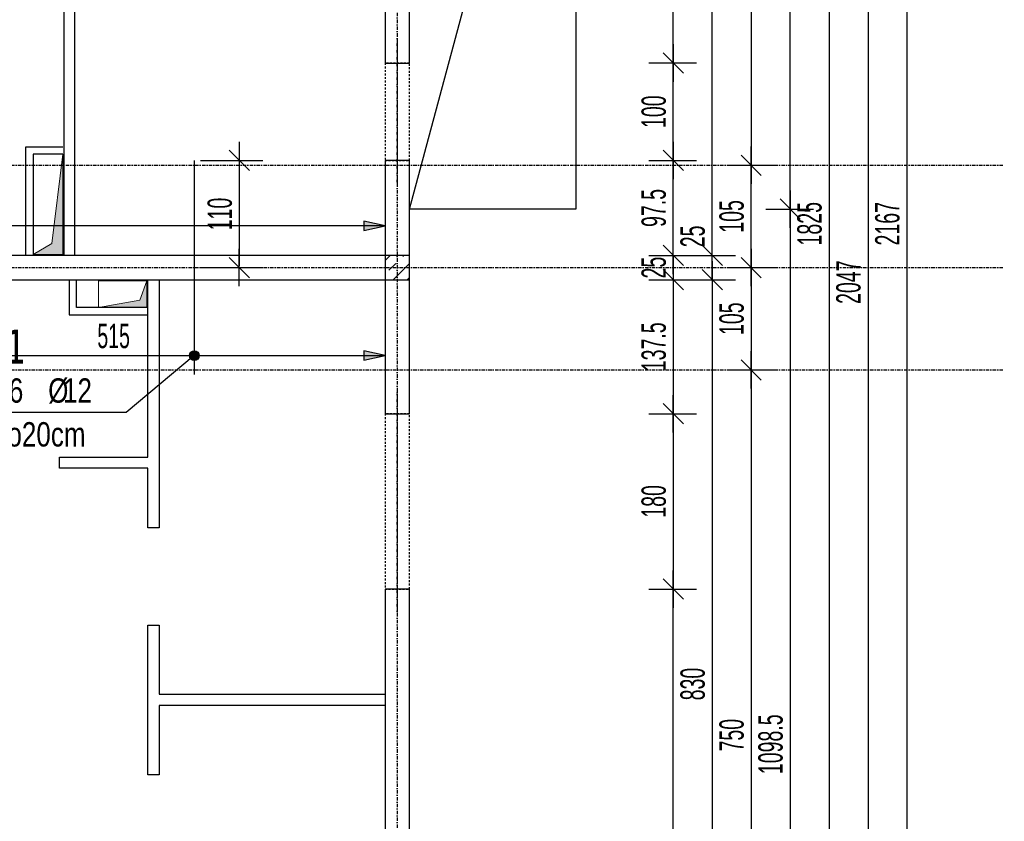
# Model space of a CAD drawing. Header units: millimetres. Extents: x -22500 to -4121, y -19317 to -14831.
# Tile 50 of 70: x -15119 to -14108, y -17367 to -16544. Entities that reach past the tile are written whole.
import ezdxf
from ezdxf.enums import TextEntityAlignment as Align

# ---------------------------------------------------------------- set-up
doc = ezdxf.new("R2010")
doc.units = ezdxf.units.MM
doc.header["$LTSCALE"] = 10
doc.linetypes.add('MO', pattern=[0.7, 0.35, -0.17, 0.01, -0.17])
doc.linetypes.add('MP', pattern=[0.36, 0.2, -0.16])
for name, color, linetype in [('BA_szr', 1, 'Continuous'), ('BA_wym', 1, 'Continuous'), ('BD_lpm', 1, 'MP'), ('BD_osm', 1, 'MO'), ('BD_wic', 1, 'Continuous'), ('BD_wig', 3, 'Continuous'), ('BZ_odn', 1, 'Continuous'), ('BZ_opi1', 7, 'Continuous'), ('BZ_opi2', 4, 'Continuous'), ('BZ_P_wid', 3, 'Continuous'), ('BZ_wym', 1, 'Continuous')]:
    doc.layers.add(name, color=color, linetype=linetype)
doc.layers.add('BZ_pom', color=6, linetype='Continuous', plot=False)
doc.layers.add('Nowe_A-Przebicia_Nr_pióra__1', color=7, linetype='Continuous', lineweight=13)
doc.layers.add('Nowe_A-Przebicia_Nr_pióra__102', color=7, linetype='Continuous', lineweight=5, true_color=0xcccccc)
doc.styles.add('BIKTBG', font='tahoma.ttf', dxfattribs={"width": 0.85})
doc.styles.add('BIKTS', font='bikromsw.shx', dxfattribs={"width": 0.8})
doc.styles.add('BIKWYM', font='bikromsw.shx', dxfattribs={"width": 0.6})
doc.dimstyles.new('BA_KR_100_cm', dxfattribs={"dimtxt": 25, "dimasz": 1.666667, "dimexe": 24, "dimexo": 0, "dimgap": 0, "dimtad": 0, "dimdec": 1, "dimrnd": 0.5, "dimzin": 9, "dimdsep": 46, "dimtxsty": 'BIKWYM', "dimblk": 'WYM-KR', "dimcen": 0, "dimdle": 20, "dimclrd": 256, "dimclre": 256, "dimclrt": 2, "dimadec": 0, "dimazin": 0, "dimtfac": 0.033333, "dimtdec": 1, "dimtmove": 0, "dimatfit": 3, "dimldrblk": 'WYM-KR', "dimfxl": 25, "dimfxlon": 1, "dimtvp": 0.8, "dimtolj": 1, "dimarcsym": 0})
doc.dimstyles.new('BZ_KP_100_cm', dxfattribs={"dimtxt": 25, "dimasz": 1.666667, "dimexe": 24, "dimexo": 0, "dimgap": 0, "dimtad": 0, "dimdec": 1, "dimrnd": 0.5, "dimzin": 9, "dimdsep": 46, "dimtxsty": 'BIKWYM', "dimblk": 'WYM-KR', "dimblk1": 'WYM-KP', "dimblk2": 'WYM-KP', "dimsah": 1, "dimcen": 0, "dimdle": 20, "dimclrd": 256, "dimclre": 256, "dimclrt": 7, "dimadec": 0, "dimazin": 0, "dimtfac": 0.033333, "dimtdec": 1, "dimtmove": 0, "dimatfit": 3, "dimldrblk": 'WYM-KP', "dimfxl": 1, "dimtvp": 0.8, "dimtolj": 1, "dimarcsym": 0})
doc.dimstyles.new('BZ_KR_100_cm', dxfattribs={"dimtxt": 25, "dimasz": 1.666667, "dimexe": 24, "dimexo": 0, "dimgap": 0, "dimtad": 0, "dimdec": 1, "dimrnd": 0.5, "dimzin": 9, "dimdsep": 46, "dimtxsty": 'BIKWYM', "dimblk": 'WYM-KR', "dimcen": 0, "dimdle": 20, "dimclrd": 256, "dimclre": 256, "dimclrt": 7, "dimadec": 0, "dimazin": 0, "dimtfac": 0.033333, "dimtdec": 1, "dimtmove": 0, "dimatfit": 3, "dimldrblk": 'WYM-KR', "dimfxl": 1, "dimtvp": 0.8, "dimtolj": 1, "dimarcsym": 0})
doc.dimstyles.new('BZ_ST_100_cm', dxfattribs={"dimtxt": 25, "dimasz": 1.666667, "dimexe": 24, "dimexo": 0, "dimgap": 0, "dimtad": 0, "dimdec": 1, "dimrnd": 0.5, "dimdsep": 46, "dimtxsty": 'BIKWYM', "dimblk": 'WYM-ST', "dimcen": 0, "dimdle": 20, "dimclrd": 256, "dimclre": 256, "dimclrt": 7, "dimadec": 0, "dimazin": 0, "dimtfac": 0.033333, "dimtdec": 1, "dimtix": 1, "dimtmove": 2, "dimatfit": 3, "dimldrblk": 'WYM-ST', "dimfxl": 25, "dimfxlon": 1, "dimtvp": 0.8, "dimtolj": 1, "dimtzin": 0, "dimarcsym": 0})

# ---------------------------------------------------------------- blocks, each defined once
blk = doc.blocks.new('WYM-KR')
at = {"color": 7, "linetype": 'ByBlock'}
blk.add_line((6.24, 6.24), (-6.24, -6.24), dxfattribs=at)
at = {"linetype": 'ByBlock'}
blk.add_line((11.52, 0), (-11.52, 0), dxfattribs=at)
blk = doc.blocks.new('*D292')
at = {"layer": 'BA_wym', "lineweight": -2}
for p, q in [((-14473.1, -16333.8), (-14424.1, -16333.8)), ((-14448.1, -16587.1), (-14448.1, -16335.5)), ((-14473.1, -16588.8), (-14424.1, -16588.8))]:
    blk.add_line(p, q, dxfattribs=at)
at = {"layer": 'Defpoints', "color": 0}
for p in [(-14719.1, -16333.8), (-14448.1, -16333.8), (-14719.1, -16588.8)]:
    blk.add_point(p, dxfattribs=at)
at = {"layer": 'BA_wym', "lineweight": -2, "xscale": 1.666666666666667, "yscale": 1.666666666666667, "zscale": 1.666666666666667}
for p, rotation in [((-14448.1, -16333.8), 90), ((-14448.1, -16588.8), 270)]:
    blk.add_blockref('WYM-KR', p, dxfattribs=dict(at, rotation=rotation))
at = {"layer": 'BA_wym', "color": 2, "insert": (-14468.1, -16461.3), "char_height": 25, "attachment_point": 5, "rotation": 90, "style": 'BIKWYM'}
blk.add_mtext('\\A1;255', dxfattribs=at)
blk = doc.blocks.new('*D293')
at = {"layer": 'BA_wym', "lineweight": -2}
for p, q in [((-14473.1, -16588.8), (-14424.1, -16588.8)), ((-14448.1, -16687.1), (-14448.1, -16590.5)), ((-14473.1, -16688.8), (-14424.1, -16688.8))]:
    blk.add_line(p, q, dxfattribs=at)
at = {"layer": 'Defpoints', "color": 0}
for p in [(-14719.1, -16588.8), (-14448.1, -16588.8), (-14719.1, -16688.8)]:
    blk.add_point(p, dxfattribs=at)
at = {"layer": 'BA_wym', "lineweight": -2, "xscale": 1.666666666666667, "yscale": 1.666666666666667, "zscale": 1.666666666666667}
for p, rotation in [((-14448.1, -16588.8), 90), ((-14448.1, -16688.8), 270)]:
    blk.add_blockref('WYM-KR', p, dxfattribs=dict(at, rotation=rotation))
at = {"layer": 'BA_wym', "color": 2, "insert": (-14468.1, -16638.8), "char_height": 25, "attachment_point": 5, "rotation": 90, "style": 'BIKWYM'}
blk.add_mtext('\\A1;100', dxfattribs=at)
blk = doc.blocks.new('*D294')
at = {"layer": 'BA_wym', "lineweight": -2}
for p, q in [((-14473.1, -16688.8), (-14424.1, -16688.8)), ((-14448.1, -16784.6), (-14448.1, -16690.5)), ((-14473.1, -16786.3), (-14424.1, -16786.3))]:
    blk.add_line(p, q, dxfattribs=at)
at = {"layer": 'Defpoints', "color": 0}
for p in [(-14719.1, -16688.8), (-14448.1, -16688.8), (-14719.1, -16786.3)]:
    blk.add_point(p, dxfattribs=at)
at = {"layer": 'BA_wym', "lineweight": -2, "xscale": 1.666666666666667, "yscale": 1.666666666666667, "zscale": 1.666666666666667}
for p, rotation in [((-14448.1, -16688.8), 90), ((-14448.1, -16786.3), 270)]:
    blk.add_blockref('WYM-KR', p, dxfattribs=dict(at, rotation=rotation))
at = {"layer": 'BA_wym', "color": 2, "insert": (-14468.1, -16737.6), "char_height": 25, "attachment_point": 5, "rotation": 90, "style": 'BIKWYM'}
blk.add_mtext('\\A1;97.5', dxfattribs=at)
blk = doc.blocks.new('*D295')
at = {"layer": 'BA_wym', "lineweight": -2}
for p, q in [((-14473.1, -16786.3), (-14424.1, -16786.3)), ((-14448.1, -16784.6), (-14448.1, -16783)), ((-14448.1, -16786.3), (-14448.1, -16811.3)), ((-14473.1, -16811.3), (-14424.1, -16811.3)), ((-14448.1, -16813), (-14448.1, -16814.6))]:
    blk.add_line(p, q, dxfattribs=at)
at = {"layer": 'Defpoints', "color": 0}
for p in [(-14719.1, -16786.3), (-14719.1, -16811.3), (-14448.1, -16811.3)]:
    blk.add_point(p, dxfattribs=at)
at = {"layer": 'BA_wym', "lineweight": -2, "xscale": 1.666666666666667, "yscale": 1.666666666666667, "zscale": 1.666666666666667}
for p, rotation in [((-14448.1, -16786.3), 270), ((-14448.1, -16811.3), 90)]:
    blk.add_blockref('WYM-KR', p, dxfattribs=dict(at, rotation=rotation))
at = {"layer": 'BA_wym', "color": 2, "insert": (-14468.1, -16798.8), "char_height": 25, "attachment_point": 5, "rotation": 90, "style": 'BIKWYM'}
blk.add_mtext('\\A1;25', dxfattribs=at)
blk = doc.blocks.new('*D296')
at = {"layer": 'BA_wym', "lineweight": -2}
for p, q in [((-14473.1, -16811.3), (-14424.1, -16811.3)), ((-14448.1, -16813), (-14448.1, -16947.1)), ((-14473.1, -16948.8), (-14424.1, -16948.8))]:
    blk.add_line(p, q, dxfattribs=at)
at = {"layer": 'Defpoints', "color": 0}
for p in [(-14719.1, -16811.3), (-14719.1, -16948.8), (-14448.1, -16948.8)]:
    blk.add_point(p, dxfattribs=at)
at = {"layer": 'BA_wym', "lineweight": -2, "xscale": 1.666666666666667, "yscale": 1.666666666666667, "zscale": 1.666666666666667}
for p, rotation in [((-14448.1, -16811.3), 90), ((-14448.1, -16948.8), 270)]:
    blk.add_blockref('WYM-KR', p, dxfattribs=dict(at, rotation=rotation))
at = {"layer": 'BA_wym', "color": 2, "insert": (-14468.1, -16880.1), "char_height": 25, "attachment_point": 5, "rotation": 90, "style": 'BIKWYM'}
blk.add_mtext('\\A1;137.5', dxfattribs=at)
blk = doc.blocks.new('*D297')
at = {"layer": 'BA_wym', "lineweight": -2}
for p, q in [((-14473.1, -16948.8), (-14424.1, -16948.8)), ((-14448.1, -16950.5), (-14448.1, -17127.1)), ((-14473.1, -17128.8), (-14424.1, -17128.8))]:
    blk.add_line(p, q, dxfattribs=at)
at = {"layer": 'Defpoints', "color": 0}
for p in [(-14719.1, -16948.8), (-14719.1, -17128.8), (-14448.1, -17128.8)]:
    blk.add_point(p, dxfattribs=at)
at = {"layer": 'BA_wym', "lineweight": -2, "xscale": 1.666666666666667, "yscale": 1.666666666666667, "zscale": 1.666666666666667}
for p, rotation in [((-14448.1, -16948.8), 90), ((-14448.1, -17128.8), 270)]:
    blk.add_blockref('WYM-KR', p, dxfattribs=dict(at, rotation=rotation))
at = {"layer": 'BA_wym', "color": 2, "insert": (-14468.1, -17038.8), "char_height": 25, "attachment_point": 5, "rotation": 90, "style": 'BIKWYM'}
blk.add_mtext('\\A1;180', dxfattribs=at)
blk = doc.blocks.new('*D298')
at = {"layer": 'BA_wym', "lineweight": -2}
for p, q in [((-14473.1, -17128.8), (-14424.1, -17128.8)), ((-14448.1, -17810.6), (-14448.1, -17130.5)), ((-14473.1, -17812.3), (-14424.1, -17812.3))]:
    blk.add_line(p, q, dxfattribs=at)
at = {"layer": 'Defpoints', "color": 0}
for p in [(-14719.1, -17128.8), (-14448.1, -17128.8), (-14719.1, -17812.3)]:
    blk.add_point(p, dxfattribs=at)
at = {"layer": 'BA_wym', "lineweight": -2, "xscale": 1.666666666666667, "yscale": 1.666666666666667, "zscale": 1.666666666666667}
for p, rotation in [((-14448.1, -17128.8), 90), ((-14448.1, -17812.3), 270)]:
    blk.add_blockref('WYM-KR', p, dxfattribs=dict(at, rotation=rotation))
at = {"layer": 'BA_wym', "color": 2, "insert": (-14468.1, -17470.6), "char_height": 25, "attachment_point": 5, "rotation": 90, "style": 'BIKWYM'}
blk.add_mtext('\\A1;683.5', dxfattribs=at)
blk = doc.blocks.new('*D301')
at = {"layer": 'BA_wym', "lineweight": -2}
for p, q in [((-14433.1, -15866.3), (-14384.1, -15866.3)), ((-14408.1, -16784.6), (-14408.1, -15868)), ((-14433.1, -16786.3), (-14384.1, -16786.3))]:
    blk.add_line(p, q, dxfattribs=at)
at = {"layer": 'Defpoints', "color": 0}
for p in [(-14719.1, -15866.3), (-14408.1, -15866.3), (-14719.1, -16786.3)]:
    blk.add_point(p, dxfattribs=at)
at = {"layer": 'BA_wym', "lineweight": -2, "xscale": 1.666666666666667, "yscale": 1.666666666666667, "zscale": 1.666666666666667}
for p, rotation in [((-14408.1, -15866.3), 90), ((-14408.1, -16786.3), 270)]:
    blk.add_blockref('WYM-KR', p, dxfattribs=dict(at, rotation=rotation))
at = {"layer": 'BA_wym', "color": 2, "insert": (-14428.1, -16326.3), "char_height": 25, "attachment_point": 5, "rotation": 90, "style": 'BIKWYM'}
blk.add_mtext('\\A1;920', dxfattribs=at)
blk = doc.blocks.new('*D302')
at = {"layer": 'BA_wym', "lineweight": -2}
for p, q in [((-14408.1, -16784.6), (-14408.1, -16750.6)), ((-14433.1, -16786.3), (-14384.1, -16786.3)), ((-14408.1, -16811.3), (-14408.1, -16786.3)), ((-14433.1, -16811.3), (-14384.1, -16811.3)), ((-14408.1, -16813), (-14408.1, -16814.6))]:
    blk.add_line(p, q, dxfattribs=at)
at = {"layer": 'Defpoints', "color": 0}
for p in [(-14719.1, -16786.3), (-14408.1, -16786.3), (-14719.1, -16811.3)]:
    blk.add_point(p, dxfattribs=at)
at = {"layer": 'BA_wym', "lineweight": -2, "xscale": 1.666666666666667, "yscale": 1.666666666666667, "zscale": 1.666666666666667}
for p, rotation in [((-14408.1, -16786.3), 270), ((-14408.1, -16811.3), 90)]:
    blk.add_blockref('WYM-KR', p, dxfattribs=dict(at, rotation=rotation))
at = {"layer": 'BA_wym', "color": 2, "insert": (-14428.1, -16766.8), "char_height": 25, "attachment_point": 5, "rotation": 90, "style": 'BIKWYM'}
blk.add_mtext('\\A1;25', dxfattribs=at)
blk = doc.blocks.new('*D303')
at = {"layer": 'BA_wym', "lineweight": -2}
for p, q in [((-14433.1, -16811.3), (-14384.1, -16811.3)), ((-14408.1, -16813), (-14408.1, -17639.6)), ((-14433.1, -17641.3), (-14384.1, -17641.3))]:
    blk.add_line(p, q, dxfattribs=at)
at = {"layer": 'Defpoints', "color": 0}
for p in [(-14719.1, -16811.3), (-14744.1, -17641.3), (-14408.1, -17641.3)]:
    blk.add_point(p, dxfattribs=at)
at = {"layer": 'BA_wym', "lineweight": -2, "xscale": 1.666666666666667, "yscale": 1.666666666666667, "zscale": 1.666666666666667}
for p, rotation in [((-14408.1, -16811.3), 90), ((-14408.1, -17641.3), 270)]:
    blk.add_blockref('WYM-KR', p, dxfattribs=dict(at, rotation=rotation))
at = {"layer": 'BA_wym', "color": 2, "insert": (-14428.1, -17226.3), "char_height": 25, "attachment_point": 5, "rotation": 90, "style": 'BIKWYM'}
blk.add_mtext('\\A1;830', dxfattribs=at)
blk = doc.blocks.new('*D307')
at = {"layer": 'BA_wym', "lineweight": -2}
for p, q in [((-14393.1, -15853.8), (-14344.1, -15853.8)), ((-14368.1, -15855.5), (-14368.1, -16692.1)), ((-14393.1, -16693.8), (-14344.1, -16693.8))]:
    blk.add_line(p, q, dxfattribs=at)
at = {"layer": 'Defpoints', "color": 0}
for p in [(-14719.1, -15853.8), (-14719.1, -16693.8), (-14368.1, -16693.8)]:
    blk.add_point(p, dxfattribs=at)
at = {"layer": 'BA_wym', "lineweight": -2, "xscale": 1.666666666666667, "yscale": 1.666666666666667, "zscale": 1.666666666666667}
for p, rotation in [((-14368.1, -15853.8), 90), ((-14368.1, -16693.8), 270)]:
    blk.add_blockref('WYM-KR', p, dxfattribs=dict(at, rotation=rotation))
at = {"layer": 'BA_wym', "color": 2, "insert": (-14388.1, -16273.8), "char_height": 25, "attachment_point": 5, "rotation": 90, "style": 'BIKWYM'}
blk.add_mtext('\\A1;840', dxfattribs=at)
blk = doc.blocks.new('*D308')
at = {"layer": 'BA_wym', "lineweight": -2}
for p, q in [((-14393.1, -16693.8), (-14344.1, -16693.8)), ((-14368.1, -16797.1), (-14368.1, -16695.5)), ((-14393.1, -16798.8), (-14344.1, -16798.8))]:
    blk.add_line(p, q, dxfattribs=at)
at = {"layer": 'Defpoints', "color": 0}
for p in [(-14719.1, -16693.8), (-14368.1, -16693.8), (-14719.1, -16798.8)]:
    blk.add_point(p, dxfattribs=at)
at = {"layer": 'BA_wym', "lineweight": -2, "xscale": 1.666666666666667, "yscale": 1.666666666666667, "zscale": 1.666666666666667}
for p, rotation in [((-14368.1, -16693.8), 90), ((-14368.1, -16798.8), 270)]:
    blk.add_blockref('WYM-KR', p, dxfattribs=dict(at, rotation=rotation))
at = {"layer": 'BA_wym', "color": 2, "insert": (-14388.1, -16746.3), "char_height": 25, "attachment_point": 5, "rotation": 90, "style": 'BIKWYM'}
blk.add_mtext('\\A1;105', dxfattribs=at)
blk = doc.blocks.new('*D309')
at = {"layer": 'BA_wym', "lineweight": -2}
for p, q in [((-14393.1, -16798.8), (-14344.1, -16798.8)), ((-14368.1, -16800.5), (-14368.1, -16902.1)), ((-14393.1, -16903.8), (-14344.1, -16903.8))]:
    blk.add_line(p, q, dxfattribs=at)
at = {"layer": 'Defpoints', "color": 0}
for p in [(-14719.1, -16798.8), (-14719.1, -16903.8), (-14368.1, -16903.8)]:
    blk.add_point(p, dxfattribs=at)
at = {"layer": 'BA_wym', "lineweight": -2, "xscale": 1.666666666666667, "yscale": 1.666666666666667, "zscale": 1.666666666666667}
for p, rotation in [((-14368.1, -16798.8), 90), ((-14368.1, -16903.8), 270)]:
    blk.add_blockref('WYM-KR', p, dxfattribs=dict(at, rotation=rotation))
at = {"layer": 'BA_wym', "color": 2, "insert": (-14388.1, -16851.3), "char_height": 25, "attachment_point": 5, "rotation": 90, "style": 'BIKWYM'}
blk.add_mtext('\\A1;105', dxfattribs=at)
blk = doc.blocks.new('*D310')
at = {"layer": 'BA_wym', "lineweight": -2}
for p, q in [((-14393.1, -16903.8), (-14344.1, -16903.8)), ((-14368.1, -16905.5), (-14368.1, -17652.1)), ((-14393.1, -17653.8), (-14344.1, -17653.8))]:
    blk.add_line(p, q, dxfattribs=at)
at = {"layer": 'Defpoints', "color": 0}
for p in [(-14719.1, -16903.8), (-14719.1, -17653.8), (-14368.1, -17653.8)]:
    blk.add_point(p, dxfattribs=at)
at = {"layer": 'BA_wym', "lineweight": -2, "xscale": 1.666666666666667, "yscale": 1.666666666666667, "zscale": 1.666666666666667}
for p, rotation in [((-14368.1, -16903.8), 90), ((-14368.1, -17653.8), 270)]:
    blk.add_blockref('WYM-KR', p, dxfattribs=dict(at, rotation=rotation))
at = {"layer": 'BA_wym', "color": 2, "insert": (-14388.1, -17278.8), "char_height": 25, "attachment_point": 5, "rotation": 90, "style": 'BIKWYM'}
blk.add_mtext('\\A1;750', dxfattribs=at)
blk = doc.blocks.new('*D313')
at = {"layer": 'BA_wym', "lineweight": -2}
for p, q in [((-14313.1, -15841.3), (-14264.1, -15841.3)), ((-14288.1, -15843), (-14288.1, -17664.6)), ((-14313.1, -17666.3), (-14264.1, -17666.3))]:
    blk.add_line(p, q, dxfattribs=at)
at = {"layer": 'Defpoints', "color": 0}
for p in [(-14719.1, -15841.3), (-14744.1, -17666.3), (-14288.1, -17666.3)]:
    blk.add_point(p, dxfattribs=at)
at = {"layer": 'BA_wym', "lineweight": -2, "xscale": 1.666666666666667, "yscale": 1.666666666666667, "zscale": 1.666666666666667}
for p, rotation in [((-14288.1, -15841.3), 90), ((-14288.1, -17666.3), 270)]:
    blk.add_blockref('WYM-KR', p, dxfattribs=dict(at, rotation=rotation))
at = {"layer": 'BA_wym', "color": 2, "insert": (-14308.1, -16753.8), "char_height": 25, "attachment_point": 5, "rotation": 90, "style": 'BIKWYM'}
blk.add_mtext('\\A1;1825', dxfattribs=at)
blk = doc.blocks.new('*D315')
at = {"layer": 'BA_wym', "lineweight": -2}
for p, q in [((-14273.1, -15790.3), (-14224.1, -15790.3)), ((-14248.1, -15792), (-14248.1, -17835.6)), ((-14273.1, -17837.3), (-14224.1, -17837.3))]:
    blk.add_line(p, q, dxfattribs=at)
at = {"layer": 'Defpoints', "color": 0}
for p in [(-15409.1, -15790.3), (-14719.1, -17837.3), (-14248.1, -17837.3)]:
    blk.add_point(p, dxfattribs=at)
at = {"layer": 'BA_wym', "lineweight": -2, "xscale": 1.666666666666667, "yscale": 1.666666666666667, "zscale": 1.666666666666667}
for p, rotation in [((-14248.1, -15790.3), 90), ((-14248.1, -17837.3), 270)]:
    blk.add_blockref('WYM-KR', p, dxfattribs=dict(at, rotation=rotation))
at = {"layer": 'BA_wym', "color": 2, "insert": (-14268.1, -16813.8), "char_height": 25, "attachment_point": 5, "rotation": 90, "style": 'BIKWYM'}
blk.add_mtext('\\A1;2047', dxfattribs=at)
blk = doc.blocks.new('*D317')
at = {"layer": 'BA_wym', "lineweight": -2}
for p, q in [((-14353.1, -16103.8), (-14304.1, -16103.8)), ((-14328.1, -16737.1), (-14328.1, -16105.5)), ((-14353.1, -16738.8), (-14304.1, -16738.8))]:
    blk.add_line(p, q, dxfattribs=at)
at = {"layer": 'Defpoints', "color": 0}
for p in [(-14368.1, -16103.8), (-14328.1, -16103.8), (-14368.1, -16738.8)]:
    blk.add_point(p, dxfattribs=at)
at = {"layer": 'BA_wym', "lineweight": -2, "xscale": 1.666666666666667, "yscale": 1.666666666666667, "zscale": 1.666666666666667}
for p, rotation in [((-14328.1, -16103.8), 90), ((-14328.1, -16738.8), 270)]:
    blk.add_blockref('WYM-KR', p, dxfattribs=dict(at, rotation=rotation))
at = {"layer": 'BA_wym', "color": 2, "insert": (-14348.1, -16421.3), "char_height": 25, "attachment_point": 5, "rotation": 90, "style": 'BIKWYM'}
blk.add_mtext('\\A1;635', dxfattribs=at)
blk = doc.blocks.new('*D318')
at = {"layer": 'BA_wym', "lineweight": -2}
for p, q in [((-14353.1, -16738.8), (-14304.1, -16738.8)), ((-14328.1, -16740.5), (-14328.1, -17835.6)), ((-14353.1, -17837.3), (-14304.1, -17837.3))]:
    blk.add_line(p, q, dxfattribs=at)
at = {"layer": 'Defpoints', "color": 0}
for p in [(-14368.1, -16738.8), (-14368.1, -17837.3), (-14328.1, -17837.3)]:
    blk.add_point(p, dxfattribs=at)
at = {"layer": 'BA_wym', "lineweight": -2, "xscale": 1.666666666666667, "yscale": 1.666666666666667, "zscale": 1.666666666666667}
for p, rotation in [((-14328.1, -16738.8), 90), ((-14328.1, -17837.3), 270)]:
    blk.add_blockref('WYM-KR', p, dxfattribs=dict(at, rotation=rotation))
at = {"layer": 'BA_wym', "color": 2, "insert": (-14348.1, -17288.1), "char_height": 25, "attachment_point": 5, "rotation": 90, "style": 'BIKWYM'}
blk.add_mtext('\\A1;1098.5', dxfattribs=at)
blk = doc.blocks.new('*D319')
at = {"layer": 'BA_wym', "lineweight": -2}
for p, q in [((-14719.1, -18162.8), (-14719.1, -18226.8)), ((-14548.1, -18162.8), (-14548.1, -18226.8)), ((-14717.5, -18202.8), (-14549.8, -18202.8))]:
    blk.add_line(p, q, dxfattribs=at)
at = {"layer": 'Defpoints', "color": 0}
for p in [(-14548.1, -16738.8), (-14719.1, -17837.3), (-14548.1, -18202.8)]:
    blk.add_point(p, dxfattribs=at)
at = {"layer": 'BA_wym', "lineweight": -2, "xscale": 1.666666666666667, "yscale": 1.666666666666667, "zscale": 1.666666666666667, "rotation": 180}
blk.add_blockref('WYM-KR', (-14719.1, -18202.8), dxfattribs=at)
at = {"layer": 'BA_wym', "lineweight": -2, "xscale": 1.666666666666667, "yscale": 1.666666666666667, "zscale": 1.666666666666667}
blk.add_blockref('WYM-KR', (-14548.1, -18202.8), dxfattribs=at)
at = {"layer": 'BA_wym', "color": 2, "insert": (-14633.6, -18182.8), "char_height": 25, "attachment_point": 5, "style": 'BIKWYM'}
blk.add_mtext('\\A1;171', dxfattribs=at)
blk = doc.blocks.new('*D321')
at = {"layer": 'BA_wym', "lineweight": -2}
for p, q in [((-17495.1, -18202.8), (-17495.1, -18266.8)), ((-14548.1, -18202.8), (-14548.1, -18266.8)), ((-17493.5, -18242.8), (-14549.8, -18242.8))]:
    blk.add_line(p, q, dxfattribs=at)
at = {"layer": 'Defpoints', "color": 0}
for p in [(-17495.1, -16738.8), (-14548.1, -16738.8), (-14548.1, -18242.8)]:
    blk.add_point(p, dxfattribs=at)
at = {"layer": 'BA_wym', "lineweight": -2, "xscale": 1.666666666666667, "yscale": 1.666666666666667, "zscale": 1.666666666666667, "rotation": 180}
blk.add_blockref('WYM-KR', (-17495.1, -18242.8), dxfattribs=at)
at = {"layer": 'BA_wym', "lineweight": -2, "xscale": 1.666666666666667, "yscale": 1.666666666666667, "zscale": 1.666666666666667}
blk.add_blockref('WYM-KR', (-14548.1, -18242.8), dxfattribs=at)
at = {"layer": 'BA_wym', "color": 2, "insert": (-16021.6, -18222.8), "char_height": 25, "attachment_point": 5, "style": 'BIKWYM'}
blk.add_mtext('\\A1;2947', dxfattribs=at)
blk = doc.blocks.new('*D391')
at = {"layer": 'BA_wym', "lineweight": -2}
for p, q in [((-14233.1, -15670.3), (-14184.1, -15670.3)), ((-14208.1, -15672), (-14208.1, -17835.6)), ((-14233.1, -17837.3), (-14184.1, -17837.3))]:
    blk.add_line(p, q, dxfattribs=at)
at = {"layer": 'Defpoints', "color": 0}
for p in [(-15403.1, -15670.3), (-14719.1, -17837.3), (-14208.1, -17837.3)]:
    blk.add_point(p, dxfattribs=at)
at = {"layer": 'BA_wym', "lineweight": -2, "xscale": 1.666666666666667, "yscale": 1.666666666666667, "zscale": 1.666666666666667}
for p, rotation in [((-14208.1, -15670.3), 90), ((-14208.1, -17837.3), 270)]:
    blk.add_blockref('WYM-KR', p, dxfattribs=dict(at, rotation=rotation))
at = {"layer": 'BA_wym', "color": 2, "insert": (-14228.1, -16753.8), "char_height": 25, "attachment_point": 5, "rotation": 90, "style": 'BIKWYM'}
blk.add_mtext('\\A1;2167', dxfattribs=at)
blk = doc.blocks.new('WYM-ST')
blk.add_hatch(color=256).paths.add_polyline_path([(-13, 2.88), (0, 0), (-13, -2.88)])
blk.add_lwpolyline([(0, 0), (-13, 2.88), (-13, -2.88), (0, 0)])
blk = doc.blocks.new('*D423')
at = {"layer": 'BA_wym', "lineweight": -2}
for p, q in [((-16009.1, -17480.4), (-16009.1, -17529.4)), ((-14744.1, -17480.4), (-14744.1, -17529.4)), ((-14745.8, -17505.4), (-16007.5, -17505.4))]:
    blk.add_line(p, q, dxfattribs=at)
at = {"layer": 'Defpoints', "color": 0}
for p in [(-14744.1, -16588.8), (-16009.1, -16706.3), (-16009.1, -17505.4)]:
    blk.add_point(p, dxfattribs=at)
at = {"layer": 'BA_wym', "lineweight": -2, "xscale": 1.666666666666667, "yscale": 1.666666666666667, "zscale": 1.666666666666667, "rotation": 180}
blk.add_blockref('WYM-ST', (-16009.1, -17505.4), dxfattribs=at)
at = {"layer": 'BA_wym', "lineweight": -2, "xscale": 1.666666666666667, "yscale": 1.666666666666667, "zscale": 1.666666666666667}
blk.add_blockref('WYM-ST', (-14744.1, -17505.4), dxfattribs=at)
at = {"layer": 'BA_wym', "color": 7, "insert": (-15364.3, -17485.4), "char_height": 25, "attachment_point": 5, "style": 'BIKWYM'}
blk.add_mtext('\\A1;1265', dxfattribs=at)
blk = doc.blocks.new('*D441')
at = {"layer": 'BA_wym', "lineweight": -2}
for p, q in [((-16009.1, -16730.8), (-16009.1, -16779.8)), ((-14744.1, -16730.8), (-14744.1, -16779.8)), ((-14745.8, -16755.8), (-16007.5, -16755.8))]:
    blk.add_line(p, q, dxfattribs=at)
at = {"layer": 'Defpoints', "color": 0}
for p in [(-14744.1, -16688.8), (-16009.1, -16706.3), (-16009.1, -16755.8)]:
    blk.add_point(p, dxfattribs=at)
at = {"layer": 'BA_wym', "lineweight": -2, "xscale": 1.666666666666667, "yscale": 1.666666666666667, "zscale": 1.666666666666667, "rotation": 180}
blk.add_blockref('WYM-ST', (-16009.1, -16755.8), dxfattribs=at)
at = {"layer": 'BA_wym', "lineweight": -2, "xscale": 1.666666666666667, "yscale": 1.666666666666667, "zscale": 1.666666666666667}
blk.add_blockref('WYM-ST', (-14744.1, -16755.8), dxfattribs=at)
at = {"layer": 'BA_wym', "color": 7, "insert": (-15364.3, -16735.8), "char_height": 25, "attachment_point": 5, "style": 'BIKWYM'}
blk.add_mtext('\\A1;1265', dxfattribs=at)
blk = doc.blocks.new('*D454')
at = {"layer": 'BA_wym', "lineweight": -2}
for p, q in [((-15259.1, -16864.2), (-15259.1, -16913.2)), ((-14744.1, -16864.2), (-14744.1, -16913.2)), ((-15257.5, -16889.2), (-14745.8, -16889.2))]:
    blk.add_line(p, q, dxfattribs=at)
at = {"layer": 'Defpoints', "color": 0}
for p in [(-15259.1, -16811.3), (-14744.1, -16811.3), (-14744.1, -16889.2)]:
    blk.add_point(p, dxfattribs=at)
at = {"layer": 'BA_wym', "lineweight": -2, "xscale": 1.666666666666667, "yscale": 1.666666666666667, "zscale": 1.666666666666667, "rotation": 180}
blk.add_blockref('WYM-ST', (-15259.1, -16889.2), dxfattribs=at)
at = {"layer": 'BA_wym', "lineweight": -2, "xscale": 1.666666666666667, "yscale": 1.666666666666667, "zscale": 1.666666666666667}
blk.add_blockref('WYM-ST', (-14744.1, -16889.2), dxfattribs=at)
at = {"layer": 'BA_wym', "color": 7, "insert": (-15022.9, -16869.2), "char_height": 25, "attachment_point": 5, "style": 'BIKWYM'}
blk.add_mtext('\\A1;515', dxfattribs=at)
blk = doc.blocks.new('WYM-KP')
blk.add_hatch(color=256).paths.add_polyline_path([(3, 0, 1), (-3, 0, 1)])
blk.add_circle((0, 0), 3)
blk = doc.blocks.new('bik_BlkOpPret', base_point=(1524.5, 7050.3))
at = {"layer": 'BZ_opi1', "style": 'BIKTS', "width": 0.6}
for tag, p in [('SZTUK', (1533.8, 7057.8)), ('PRZEDR_FI', (1554.7, 7057.8)), ('PRZEKROJ', (1563.3, 7057.8)), ('PRZEDR_L', (1533.8, 7024)), ('DLUGOSC', (1568.6, 7024)), ('UWAGA', (1533.8, 6997.8))]:
    blk.add_attdef(tag, p, '', height=18.8, dxfattribs=at)
at = {"layer": 'BZ_opi2', "style": 'BIKTBG', "width": 0.6}
blk.add_attdef('NUMER', text='', height=26.2, dxfattribs=at).set_placement((1620.8, 7050.3), align=Align.MIDDLE_CENTER)
at = {"layer": 'BZ_pom', "width": 0.6}
for tag, p, height, style in [('POZYCJA', (1589.3, 7087.8), 26.2, 'BIKTBG'), ('GATUNEK', (1630.2, 7087.8), 18.8, 'BIKTS'), ('METODA_L', (1639.1, 7050.3), 18.8, 'BIKTS'), ('EURO_KOD', (1663.7, 7050.3), 18.8, 'BIKTS')]:
    blk.add_attdef(tag, p, '', height=height, dxfattribs=dict(at, style=style))
at = {"layer": 'BZ_wym', "width": 0.6}
for tag, p, height, style, flags in [('PRZEDR_NR', (1533.8, 6969.6), 26.2, 'BIKTBG', 1), ('PRZEDR_SZT', (1533.8, 6941.5), 18.8, 'BIKTS', 1), ('TYP_PRETA', (1533.8, 6913.4), 18.8, 'BIKTS', 3), ('EURO_KOD_SEGMENTY', (1567.6, 6885.3), 18.8, 'BIKTS', 3), ('HAK_1', (1533.8, 6857.1), 18.8, 'BIKTS', 3), ('HAK_2', (1533.8, 6829), 18.8, 'BIKTS', 3), ('ID', (1533.8, 6800.9), 18.8, 'BIKTS', 3), ('ID_C', (1533.8, 6772.8), 18.8, 'BIKTS', 3), ('b_atr_0', (1533.8, 6744.6), 18.8, 'BIKTS', 3)]:
    blk.add_attdef(tag, p, '', height=height, dxfattribs=dict(at, style=style, flags=flags))
blk = doc.blocks.new('*D456')
at = {"layer": 'BZ_wym', "lineweight": -2}
for p, q in [((-14933.8, -16688.8), (-14869.8, -16688.8)), ((-14893.8, -16690.5), (-14893.8, -16797.1)), ((-14933.8, -16798.8), (-14869.8, -16798.8))]:
    blk.add_line(p, q, dxfattribs=at)
at = {"layer": 'Defpoints', "color": 0}
for p in [(-14933.8, -16688.8), (-14933.8, -16798.8), (-14893.8, -16798.8)]:
    blk.add_point(p, dxfattribs=at)
at = {"layer": 'BZ_wym', "lineweight": -2, "xscale": 1.666666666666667, "yscale": 1.666666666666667, "zscale": 1.666666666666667}
for p, rotation in [((-14893.8, -16688.8), 90), ((-14893.8, -16798.8), 270)]:
    blk.add_blockref('WYM-KR', p, dxfattribs=dict(at, rotation=rotation))
at = {"layer": 'BZ_wym', "color": 7, "insert": (-14913.8, -16743.8), "char_height": 25, "attachment_point": 5, "rotation": 90, "style": 'BIKWYM'}
blk.add_mtext('\\A1;110', dxfattribs=at)

msp = doc.modelspace()

# ---------------------------------------------------------------- hatches: boundary and pattern name
at = {"layer": 'BA_szr'}
h = msp.add_hatch(dxfattribs=at)
h.set_pattern_fill('BIK_ZELBET', color=256, scale=100, angle=45, pattern_type=2)
h.set_pattern_definition([(45, (-26357.906, -17855.161), (-14.142136, 14.142136), []), (45, (-26364.977, -17848.09), (-14.142136, 14.142136), [10, -10])])
h.paths.add_polyline_path([(-14744.13, -16811.31), (-14719.13, -16811.31), (-14719.13, -16786.31), (-14744.13, -16786.31)])
at = {"layer": 'Nowe_A-Przebicia_Nr_pióra__102', "linetype": 'Continuous', "lineweight": 5, "true_color": 0xcccccc}
for points in [[(-15105.63, -16785.31), (-15075.13, -16785.31), (-15075.13, -16682.35), (-15086.45, -16773.99)], [(-15038.61, -16839.81), (-14988.63, -16839.81), (-14988.63, -16812.31), (-14996.12, -16832.32)]]:
    msp.add_hatch(color=254, dxfattribs=at).paths.add_polyline_path(points)

# ---------------------------------------------------------------- linework, layer by layer
at = {"layer": 'BD_lpm'}
for points in [[(-14744.13, -16688.81), (-14719.13, -16688.81), (-14719.13, -16588.81), (-14744.13, -16588.81)], [(-14744.13, -17128.81), (-14719.13, -17128.81), (-14719.13, -16948.81), (-14744.13, -16948.81)]]:
    msp.add_lwpolyline(points, close=True, dxfattribs=at)
at = {"layer": 'BD_osm', "color": 5}
for p, q in [((-14731.63, -16563.81), (-14731.63, -16713.81)), ((-14731.63, -16923.81), (-14731.63, -17153.81))]:
    msp.add_line(p, q, dxfattribs=at)
at = {"layer": 'BD_osm'}
for points in [[(-14731.63, -15130.31), (-14731.63, -18342.76)], [(-17935.13, -16693.81), (-14108.13, -16693.81)], [(-17935.13, -16798.81), (-14108.13, -16798.81)], [(-17935.13, -16903.81), (-14108.13, -16903.81)]]:
    msp.add_lwpolyline(points, dxfattribs=at)
at = {"layer": 'BD_wic'}
for points in [[(-14719.13, -16103.81), (-14548.13, -16103.81), (-14548.13, -16738.81), (-14719.13, -16738.81)], [(-14719.13, -16738.81), (-14548.13, -16103.81)]]:
    msp.add_lwpolyline(points, dxfattribs=at)
at = {"layer": 'BD_wic', "color": 8}
for points in [[(-15062.63, -16786.31), (-15062.63, -16473.81), (-15001.63, -16473.81), (-15001.63, -16462.31), (-15147.13, -16462.31), (-15147.13, -16473.81), (-15074.13, -16473.81), (-15074.13, -16786.31)], [(-15113.13, -16785.31), (-15113.13, -16674.85), (-15075.13, -16674.85)], [(-15075.13, -16682.35), (-15105.63, -16682.35), (-15105.63, -16785.31)], [(-14976.13, -16811.31), (-14976.13, -17065.82), (-14987.63, -17065.82), (-14987.63, -17004.81), (-15078.63, -17004.81), (-15078.63, -16993.31), (-14987.63, -16993.31), (-14987.63, -16811.31)], [(-15068.63, -16812.31), (-15068.63, -16847.31), (-14988.63, -16847.31)], [(-14988.63, -16839.81), (-15061.13, -16839.81), (-15061.13, -16812.31)], [(-14744.13, -17248.32), (-14976.13, -17248.32), (-14976.13, -17319.32), (-14987.63, -17319.32), (-14987.63, -17165.82), (-14976.13, -17165.82), (-14976.13, -17236.82), (-14744.13, -17236.82)]]:
    msp.add_lwpolyline(points, dxfattribs=at)
at = {"layer": 'BD_wig'}
for points in [[(-14744.13, -16588.81), (-14719.13, -16588.81), (-14719.13, -16333.81), (-14744.13, -16333.81)], [(-14744.13, -16811.31), (-14719.13, -16811.31), (-14719.13, -16786.31), (-14744.13, -16786.31)]]:
    msp.add_lwpolyline(points, close=True, dxfattribs=at)
for points in [[(-14744.13, -16948.81), (-14719.13, -16948.81), (-14719.13, -16688.81), (-14744.13, -16688.81), (-14744.13, -16786.31), (-15259.13, -16786.31), (-15259.13, -16681.31), (-15295.13, -16681.31), (-15295.13, -16706.31), (-15284.13, -16706.31), (-15284.13, -16891.31), (-15295.13, -16891.31), (-15295.13, -16916.31), (-15259.13, -16916.31), (-15259.13, -16811.31), (-14744.13, -16811.31), (-14744.13, -16948.81)], [(-14744.13, -17837.31), (-14719.13, -17837.31), (-14719.13, -17128.81), (-14744.13, -17128.81), (-14744.13, -17641.31), (-14771.63, -17641.31), (-14771.63, -17666.31), (-14744.13, -17666.31), (-14744.13, -17837.31)]]:
    msp.add_lwpolyline(points, dxfattribs=at)
at = {"layer": 'BZ_P_wid', "const_width": 1.2}
msp.add_lwpolyline([(-14940.1, -16688.81), (-14940.1, -16908.81)], dxfattribs=at)
at = {"layer": 'Nowe_A-Przebicia_Nr_pióra__1', "color": 7, "linetype": 'Continuous', "lineweight": 13}
for p, q in [((-15086.45, -16773.99), (-15075.13, -16682.35)), ((-15075.13, -16785.31), (-15075.13, -16682.35)), ((-15105.63, -16785.31), (-15086.45, -16773.99)), ((-15105.63, -16785.31), (-15075.13, -16785.31)), ((-14988.63, -16812.31), (-15038.61, -16812.31)), ((-15038.61, -16812.31), (-15038.61, -16839.81)), ((-14996.12, -16832.32), (-14988.63, -16812.31)), ((-14988.63, -16839.81), (-14988.63, -16812.31)), ((-15038.61, -16839.81), (-14996.12, -16832.32)), ((-15038.61, -16839.81), (-14988.63, -16839.81))]:
    msp.add_line(p, q, dxfattribs=at)

# ---------------------------------------------------------------- block references
ref = msp.add_blockref('bik_BlkOpPret', (-15010.13, -16947.48))
ref.add_attrib('NUMER', '8', dxfattribs={"layer": 'BZ_opi2', "height": 35, "style": 'BIKTBG', "width": 0.8}).set_placement((-15207.37, -16947.48), align=Align.MIDDLE_CENTER)
ref.add_attrib('POZYCJA', '4.1', (-15165.37, -16897.48), dxfattribs={"layer": 'BZ_pom', "height": 35, "style": 'BIKTBG', "width": 0.8})
ref.add_attrib('SZTUK', '26', (-15145.37, -16937.48), dxfattribs={"layer": 'BZ_opi1', "height": 25, "style": 'BIKTS', "width": 0.8})
ref.add_attrib('GATUNEK', 'A-IIIN', (-15337.86, -16897.48), dxfattribs={"layer": 'BZ_pom', "height": 25, "style": 'BIKTS', "width": 0.8})
ref.add_attrib('PRZEKROJ', '12', (-15074.89, -16937.48), dxfattribs={"layer": 'BZ_opi1', "height": 25, "style": 'BIKTS', "width": 0.8})
ref.add_attrib('UWAGA', 'co20cm', (-15145.37, -16982.48), dxfattribs={"layer": 'BZ_opi1', "height": 25, "style": 'BIKTS', "width": 0.8})
ref.add_attrib('METODA_L', 'A', (-15338.7, -16947.48), dxfattribs={"layer": 'BZ_pom', "height": 25, "style": 'BIKTS', "width": 0.8})
ref.add_attrib('PRZEDR_FI', '%%c', (-15090.13, -16937.48), dxfattribs={"layer": 'BZ_opi1', "height": 25, "style": 'BIKTS', "width": 0.8})
ref.add_attrib('EURO_KOD', '00', (-15302.51, -16947.48), dxfattribs={"layer": 'BZ_pom', "height": 25, "style": 'BIKTS', "oblique": 18, "width": 0.8})

# ---------------------------------------------------------------- dimensions: what is measured, and where the dimension line sits
at = {"layer": 'BA_wym'}
for base, p1, p2, picture, middle in [((-14208.13, -17837.31), (-15403.13, -15670.29), (-14719.13, -17837.31), '*D391', (-14228.13, -16753.8)), ((-14248.13, -17837.31), (-15409.13, -15790.31), (-14719.13, -17837.31), '*D315', (-14268.13, -16813.81)), ((-14288.13, -17666.31), (-14719.13, -15841.31), (-14744.13, -17666.31), '*D313', (-14308.13, -16753.81)), ((-14368.13, -16693.81), (-14719.13, -15853.81), (-14719.13, -16693.81), '*D307', (-14388.13, -16273.81)), ((-14408.13, -15866.31), (-14719.13, -16786.31), (-14719.13, -15866.31), '*D301', (-14428.13, -16326.31)), ((-14328.13, -16103.81), (-14368.13, -16738.81), (-14368.13, -16103.81), '*D317', (-14348.13, -16421.31)), ((-14448.13, -16333.81), (-14719.13, -16588.81), (-14719.13, -16333.81), '*D292', (-14468.13, -16461.31)), ((-14448.13, -16588.81), (-14719.13, -16688.81), (-14719.13, -16588.81), '*D293', (-14468.13, -16638.81)), ((-14448.13, -16688.81), (-14719.13, -16786.31), (-14719.13, -16688.81), '*D294', (-14468.13, -16737.56)), ((-14368.13, -16693.81), (-14719.13, -16798.81), (-14719.13, -16693.81), '*D308', (-14388.13, -16746.31)), ((-14328.13, -17837.31), (-14368.13, -16738.81), (-14368.13, -17837.31), '*D318', (-14348.13, -17288.06)), ((-14408.13, -16786.31), (-14719.13, -16811.31), (-14719.13, -16786.31), '*D302', (-14428.13, -16766.79)), ((-14368.13, -16903.81), (-14719.13, -16798.81), (-14719.13, -16903.81), '*D309', (-14388.13, -16851.31)), ((-14408.13, -17641.31), (-14719.13, -16811.31), (-14744.13, -17641.31), '*D303', (-14428.13, -17226.31)), ((-14448.13, -16948.81), (-14719.13, -16811.31), (-14719.13, -16948.81), '*D296', (-14468.13, -16880.06)), ((-14368.13, -17653.81), (-14719.13, -16903.81), (-14719.13, -17653.81), '*D310', (-14388.13, -17278.81)), ((-14448.13, -17128.81), (-14719.13, -16948.81), (-14719.13, -17128.81), '*D297', (-14468.13, -17038.81)), ((-14448.13, -17128.81), (-14719.13, -17812.31), (-14719.13, -17128.81), '*D298', (-14468.13, -17470.56))]:
    dim = msp.add_linear_dim(base=base, p1=p1, p2=p2, angle=90, dimstyle='BA_KR_100_cm', override={"dimatfit": 1}, dxfattribs=at)
    dim.commit()
    dim.dimension.update_dxf_attribs({"geometry": picture, "text_midpoint": middle})
for base, p1, picture, middle in [((-16009.13, -17505.38), (-14744.13, -16588.81), '*D423', (-15364.3, -17485.38)), ((-16009.13, -16755.81), (-14744.13, -16688.81), '*D441', (-15364.3, -16735.81))]:
    dim = msp.add_linear_dim(base=base, p1=p1, p2=(-16009.13, -16706.31), dimstyle='BZ_ST_100_cm', override={"dimrnd": 1, "dimblk": 'WYM-ST'}, dxfattribs=at)
    dim.commit()
    dim.dimension.update_dxf_attribs({"geometry": picture, "text_midpoint": middle, "dimtype": 160})
for base, p1, picture, middle in [((-14548.13, -18242.76), (-17495.13, -16738.81), '*D321', (-16021.63, -18222.76)), ((-14548.13, -18202.76), (-14719.13, -17837.31), '*D319', (-14633.63, -18182.76))]:
    dim = msp.add_linear_dim(base=base, p1=p1, p2=(-14548.13, -16738.81), dimstyle='BA_KR_100_cm', override={"dimatfit": 1, "dimfxl": 40}, dxfattribs=at)
    dim.commit()
    dim.dimension.update_dxf_attribs({"geometry": picture, "text_midpoint": middle})
for base, p1, p2, angle, dimstyle, override, picture, middle in [((-14448.13, -16811.31), (-14719.13, -16786.31), (-14719.13, -16811.31), 90, 'BA_KR_100_cm', {"dimatfit": 1}, '*D295', (-14448.13, -16798.81)), ((-14744.13, -16889.19), (-15259.13, -16811.31), (-14744.13, -16811.31), 180, 'BZ_ST_100_cm', {"dimrnd": 1, "dimblk": 'WYM-ST'}, '*D454', (-15022.92, -16869.19))]:
    dim = msp.add_linear_dim(base=base, p1=p1, p2=p2, angle=angle, dimstyle=dimstyle, override=override, dxfattribs=at)
    dim.commit()
    dim.dimension.update_dxf_attribs({"geometry": picture, "text_midpoint": middle, "dimtype": 160})
at = {"layer": 'BZ_wym'}
dim = msp.add_linear_dim(base=(-14893.83, -16798.81), p1=(-14933.83, -16688.81), p2=(-14933.83, -16798.81), angle=90, dimstyle='BZ_KR_100_cm', override={"dimatfit": 1}, dxfattribs=at)
dim.commit()
dim.dimension.update_dxf_attribs({"geometry": '*D456', "text_midpoint": (-14913.83, -16743.81)})

# ---------------------------------------------------------------- leaders
at = {"layer": 'BZ_odn'}
msp.add_leader([(-14940.1, -16889.19), (-15010.13, -16947.48), (-15165.37, -16947.48)], dimstyle='BZ_KP_100_cm', dxfattribs=at)

doc.saveas('drawing.dxf')
